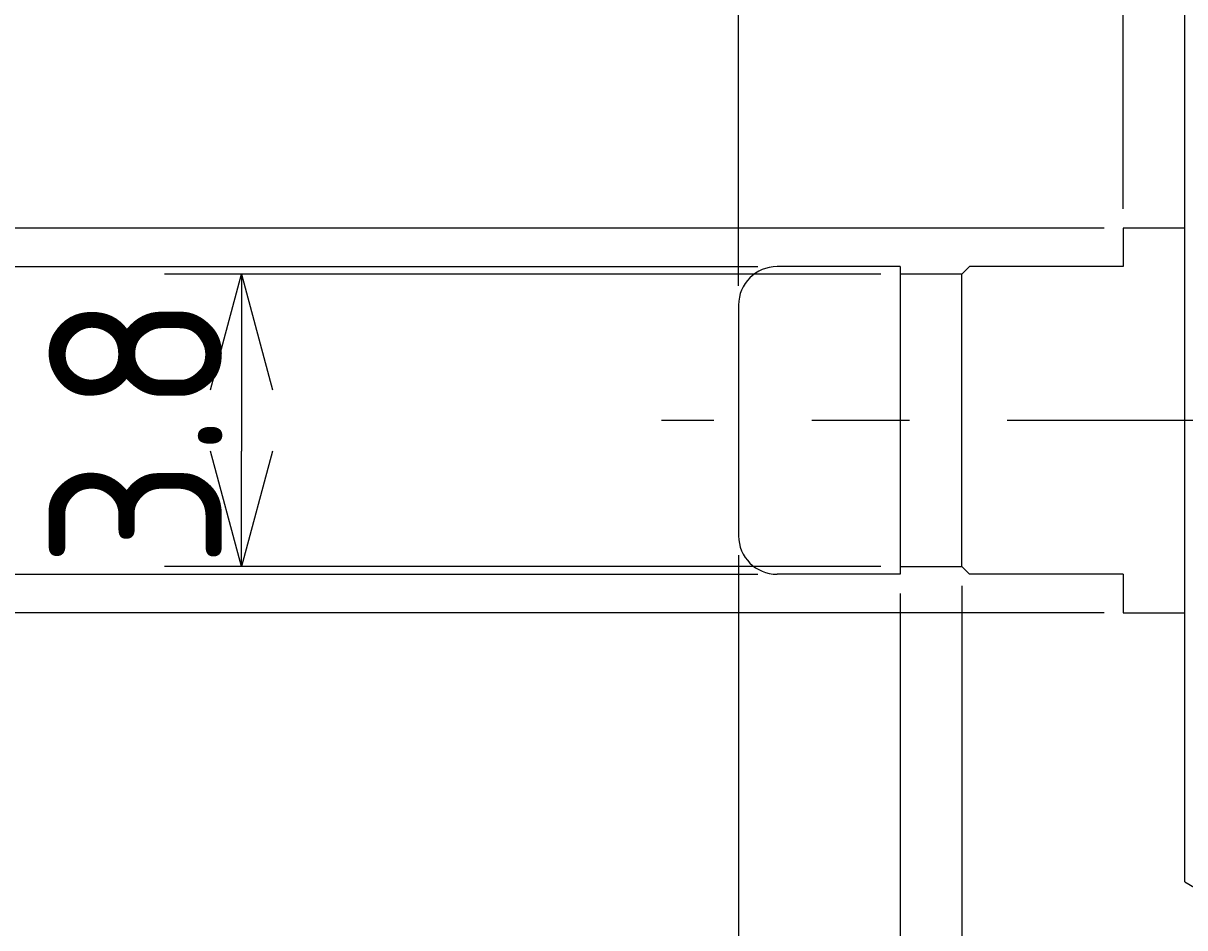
# Model space of a CAD drawing. Extents: x 175 to 286, y -249 to -150.
# Tile 5 of 10: x 242 to 257, y -202 to -190. Entities that reach past the tile are written whole.
import ezdxf

# ---------------------------------------------------------------- set-up
doc = ezdxf.new("R2010")
doc.units = 0
doc.header["$LTSCALE"] = 0.2
doc.linetypes.add('CENTER', pattern=[50.8, 31.75, -6.35, 6.35, -6.35])
doc.layers.get('0').update_dxf_attribs({"linetype": 'CONTINUOUS'})
doc.layers.get('DEFPOINTS').update_dxf_attribs({"linetype": 'CONTINUOUS'})
for name, color, linetype in [('18-0-CON', 3, 'CONTINUOUS'), ('18-2-CEN', 1, 'CENTER'), ('35-0-CON', 7, 'CONTINUOUS')]:
    doc.layers.add(name, color=color, linetype=linetype)
doc.styles.add('DIMENSION', font='isocp.shx', dxfattribs={"bigfont": 'bigfont.shx'})
doc.dimstyles.get("Standard").update_dxf_attribs({"dimtxt": 0.18, "dimasz": 0.18, "dimexe": 0.18, "dimexo": 0.0625, "dimgap": 0.09, "dimtad": 0, "dimtih": 1, "dimtoh": 1, "dimzin": 0, "dimcen": 0.09, "dimazin": 3, "dimtfac": 1, "dimtofl": 0, "dimtmove": 0, "dimatfit": 3})

# ---------------------------------------------------------------- blocks, each defined once
blk = doc.blocks.new('_OPEN30')
at = {"color": 0, "linetype": 'BYBLOCK'}
for p, q in [((-1, 0.268), (0, 0)), ((0, 0), (-1, -0.268)), ((0, 0), (-1, 0))]:
    blk.add_line(p, q, dxfattribs=at)
blk = doc.blocks.new('*U119')
at = {"layer": '18-0-CON', "color": 161, "style": 'DIMENSION'}
blk.add_text('∅25', height=2.25, rotation=90, dxfattribs=at).set_placement((229.53, -198.201))
blk = doc.blocks.new('*D30')
at = {"layer": '18-0-CON', "color": 161}
for p, q in [((257.491, -183.067), (228.78, -183.067)), ((229.78, -184.567), (229.78, -206.567)), ((257.491, -208.067), (228.78, -208.067))]:
    blk.add_line(p, q, dxfattribs=at)
at = {"layer": 'DEFPOINTS', "color": 0}
for p in [(257.741, -183.067), (229.78, -208.067), (257.741, -208.067)]:
    blk.add_point(p, dxfattribs=at)
at = {"layer": '18-0-CON', "color": 161, "xscale": 1.500000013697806, "yscale": 1.500000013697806, "zscale": 1.500000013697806}
for p, rotation in [((229.78, -183.067), 90), ((229.78, -208.067), 270)]:
    blk.add_blockref('_OPEN30', p, dxfattribs=dict(at, rotation=rotation))
at = {"layer": '18-0-CON'}
blk.add_blockref('*U119', (0, 0), dxfattribs=at)
blk = doc.blocks.new('*U120')
at = {"layer": '18-0-CON', "color": 161, "style": 'DIMENSION'}
for s, height, p in [('±0.05', 1.35, (233.63, -195.955)), ('∅5', 2.25, (234.53, -199.555))]:
    blk.add_text(s, height=height, rotation=90, dxfattribs=at).set_placement(p)
blk = doc.blocks.new('*D31')
at = {"layer": '18-0-CON', "color": 161}
for p, q in [((255.991, -193.067), (233.78, -193.067)), ((234.78, -194.567), (234.78, -196.567)), ((255.991, -198.067), (233.78, -198.067))]:
    blk.add_line(p, q, dxfattribs=at)
at = {"layer": 'DEFPOINTS', "color": 0}
for p in [(256.241, -193.067), (234.78, -198.067), (256.241, -198.067)]:
    blk.add_point(p, dxfattribs=at)
at = {"layer": '18-0-CON'}
blk.add_blockref('*U120', (0, 0), dxfattribs=at)
at = {"layer": '18-0-CON', "color": 161, "xscale": 1.500000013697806, "yscale": 1.500000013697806, "zscale": 1.500000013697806}
for p, rotation in [((234.78, -193.067), 90), ((234.78, -198.067), 270)]:
    blk.add_blockref('_OPEN30', p, dxfattribs=dict(at, rotation=rotation))
blk = doc.blocks.new('*U121')
at = {"layer": '18-0-CON', "color": 161, "style": 'DIMENSION'}
for s, height, p in [('±0.05', 1.35, (238.63, -190.018)), ('4', 2.25, (239.53, -191.818))]:
    blk.add_text(s, height=height, rotation=90, dxfattribs=at).set_placement(p)
blk = doc.blocks.new('*D32')
at = {"layer": '18-0-CON', "color": 161}
for p, q in [((239.78, -193.568), (239.78, -185.392)), ((251.491, -193.568), (238.78, -193.568)), ((239.78, -196.068), (239.78, -195.068)), ((251.491, -197.568), (238.78, -197.568))]:
    blk.add_line(p, q, dxfattribs=at)
at = {"layer": 'DEFPOINTS', "color": 0}
for p in [(251.741, -193.568), (239.78, -197.568), (251.741, -197.568)]:
    blk.add_point(p, dxfattribs=at)
at = {"layer": '18-0-CON'}
blk.add_blockref('*U121', (0, 0), dxfattribs=at)
at = {"layer": '18-0-CON', "color": 161, "xscale": 1.500000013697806, "yscale": 1.500000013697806, "zscale": 1.500000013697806}
for p, rotation in [((239.78, -193.568), 90), ((239.78, -197.568), 270)]:
    blk.add_blockref('_OPEN30', p, dxfattribs=dict(at, rotation=rotation))
blk = doc.blocks.new('*U122')
at = {"layer": '18-0-CON', "color": 161, "style": 'DIMENSION'}
blk.add_text('19', height=2.25, dxfattribs=at).set_placement((259.31, -151.915))
blk = doc.blocks.new('*D33')
at = {"layer": '18-0-CON', "color": 161}
for p, q in [((251.241, -193.818), (251.241, -151.165)), ((270.241, -170.817), (270.241, -151.165)), ((268.741, -152.165), (252.741, -152.165))]:
    blk.add_line(p, q, dxfattribs=at)
at = {"layer": 'DEFPOINTS', "color": 0}
for p in [(251.241, -152.165), (270.241, -171.067), (251.241, -194.068)]:
    blk.add_point(p, dxfattribs=at)
at = {"layer": '18-0-CON'}
blk.add_blockref('*U122', (0, 0), dxfattribs=at)
at = {"layer": '18-0-CON', "color": 161, "xscale": 1.500000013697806, "yscale": 1.500000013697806, "zscale": 1.500000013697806, "rotation": 180}
blk.add_blockref('_OPEN30', (251.241, -152.165), dxfattribs=at)
at = {"layer": '18-0-CON', "color": 161, "xscale": 1.500000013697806, "yscale": 1.500000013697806, "zscale": 1.500000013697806}
blk.add_blockref('_OPEN30', (270.241, -152.165), dxfattribs=at)
blk = doc.blocks.new('*U124')
at = {"layer": '18-0-CON', "color": 161, "style": 'DIMENSION'}
blk.add_text('5', height=2.25, dxfattribs=at).set_placement((252.907, -156.914))
blk = doc.blocks.new('*D36')
at = {"layer": '18-0-CON', "color": 161}
for p, q in [((251.241, -193.817), (251.241, -156.164)), ((256.241, -192.817), (256.241, -156.164)), ((254.741, -157.164), (252.741, -157.164))]:
    blk.add_line(p, q, dxfattribs=at)
at = {"layer": 'DEFPOINTS', "color": 0}
for p in [(251.241, -157.164), (256.241, -193.067), (251.241, -194.067)]:
    blk.add_point(p, dxfattribs=at)
at = {"layer": '18-0-CON'}
blk.add_blockref('*U124', (0, 0), dxfattribs=at)
at = {"layer": '18-0-CON', "color": 161, "xscale": 1.500000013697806, "yscale": 1.500000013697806, "zscale": 1.500000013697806, "rotation": 180}
blk.add_blockref('_OPEN30', (251.241, -157.164), dxfattribs=at)
at = {"layer": '18-0-CON', "color": 161, "xscale": 1.500000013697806, "yscale": 1.500000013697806, "zscale": 1.500000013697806}
blk.add_blockref('_OPEN30', (256.241, -157.164), dxfattribs=at)
blk = doc.blocks.new('_DOTSMALL')
at = {"color": 0, "linetype": 'BYBLOCK', "const_width": 0.5}
blk.add_lwpolyline([(-0.0625, 0, 1), (0.0625, 0, 1)], format="xyb", close=True, dxfattribs=at)
blk = doc.blocks.new('*D40')
at = {"layer": '18-0-CON', "color": 161}
for p, q in [((254.141, -197.717), (254.141, -221.567)), ((253.341, -197.817), (253.341, -221.567)), ((253.341, -220.567), (250.341, -220.567)), ((253.341, -220.567), (254.141, -220.567)), ((255.641, -220.567), (260.792, -220.567))]:
    blk.add_line(p, q, dxfattribs=at)
at = {"layer": 'DEFPOINTS', "color": 0}
for p in [(254.141, -197.467), (253.341, -197.567), (253.341, -220.567)]:
    blk.add_point(p, dxfattribs=at)
at = {"layer": '18-0-CON', "color": 161, "xscale": 1.500000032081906, "yscale": 1.500000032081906, "zscale": 1.500000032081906}
blk.add_blockref('_DOTSMALL', (253.341, -220.567), dxfattribs=at)
at = {"layer": '18-0-CON', "color": 161, "xscale": 1.500000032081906, "yscale": 1.500000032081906, "zscale": 1.500000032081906, "rotation": 180}
blk.add_blockref('_OPEN30', (254.141, -220.567), dxfattribs=at)
at = {"layer": '18-0-CON', "color": 161, "style": 'DIMENSION'}
blk.add_text('0.8', height=2.25, dxfattribs=at).set_placement((258.967, -222.117))
blk = doc.blocks.new('*D41')
at = {"layer": '18-0-CON', "color": 161}
for p, q in [((251.241, -197.317), (251.241, -221.567)), ((253.341, -197.817), (253.341, -221.567)), ((251.241, -220.567), (244.976, -220.567)), ((253.341, -220.567), (251.241, -220.567))]:
    blk.add_line(p, q, dxfattribs=at)
at = {"layer": 'DEFPOINTS', "color": 0}
for p in [(251.241, -197.067), (253.341, -197.567), (251.241, -220.567)]:
    blk.add_point(p, dxfattribs=at)
at = {"layer": '18-0-CON', "color": 161, "xscale": 1.500000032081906, "yscale": 1.500000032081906, "zscale": 1.500000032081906}
blk.add_blockref('_DOTSMALL', (253.341, -220.567), dxfattribs=at)
at = {"layer": '18-0-CON', "color": 161, "style": 'DIMENSION'}
blk.add_text('2.1', height=2.25, dxfattribs=at).set_placement((246.605, -222.117))
blk = doc.blocks.new('_NONE')
blk = doc.blocks.new('*U126')
at = {"layer": '18-0-CON', "color": 161, "style": 'DIMENSION'}
blk.add_text('3.8', height=2.25, rotation=90, dxfattribs=at).set_placement((244.53, -197.48))
blk = doc.blocks.new('*D42')
at = {"layer": '18-0-CON', "color": 161}
for p, q in [((253.091, -193.667), (243.78, -193.667)), ((244.78, -195.167), (244.78, -195.967)), ((253.091, -197.467), (243.78, -197.467))]:
    blk.add_line(p, q, dxfattribs=at)
at = {"layer": 'DEFPOINTS', "color": 0}
for p in [(253.341, -193.667), (244.78, -197.467), (253.341, -197.467)]:
    blk.add_point(p, dxfattribs=at)
at = {"layer": '18-0-CON'}
blk.add_blockref('*U126', (0, 0), dxfattribs=at)
at = {"layer": '18-0-CON', "color": 161, "xscale": 1.500000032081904, "yscale": 1.500000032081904, "zscale": 1.500000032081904}
for p, rotation in [((244.78, -193.667), 90), ((244.78, -197.467), 270)]:
    blk.add_blockref('_OPEN30', p, dxfattribs=dict(at, rotation=rotation))

msp = doc.modelspace()

# ---------------------------------------------------------------- linework, layer by layer
at = {"layer": '18-2-CEN'}
msp.add_line((271.241, -195.567), (250.241, -195.567), dxfattribs=at)
at = {"layer": '35-0-CON'}
for p, q in [((257.041, -201.567), (257.041, -189.567)), ((256.241, -193.067), (256.241, -193.567)), ((257.041, -193.067), (256.241, -193.067)), ((253.341, -193.567), (251.741, -193.567)), ((253.341, -193.567), (253.341, -197.567)), ((254.141, -193.667), (253.341, -193.667)), ((254.141, -193.667), (254.241, -193.567)), ((254.141, -197.467), (254.141, -193.667)), ((256.241, -193.567), (254.241, -193.567)), ((251.241, -194.067), (251.241, -197.067)), ((253.341, -197.467), (254.141, -197.467)), ((254.141, -197.467), (254.241, -197.567)), ((253.341, -197.567), (251.741, -197.567)), ((256.241, -197.567), (254.241, -197.567)), ((256.241, -197.567), (256.241, -198.067)), ((256.241, -198.067), (257.041, -198.067)), ((257.041, -201.567), (257.241, -201.683))]:
    msp.add_line(p, q, dxfattribs=at)
for centre, start, end in [((251.741, -194.067), 90, 180), ((251.741, -197.067), 180, 270)]:
    msp.add_arc(centre, 0.5, start, end, dxfattribs=at)

# ---------------------------------------------------------------- dimensions: what is measured, and where the dimension line sits
at = {"layer": '18-0-CON'}
for base, p1, p2, picture, middle in [((251.241, -152.165), (270.241, -171.067), (251.241, -194.068), '*D33', (260.741, -150.79)), ((251.241, -157.164), (256.241, -193.067), (251.241, -194.067), '*D36', (253.741, -155.789))]:
    dim = msp.add_linear_dim(base=base, p1=p1, p2=p2, dimstyle='Standard', override={"dimscale": 0.5}, dxfattribs=at)
    dim.commit()
    dim.dimension.update_dxf_attribs({"geometry": picture, "text_midpoint": middle})
for base, p1, p2, override, picture, middle in [((229.78, -208.067), (257.741, -183.067), (257.741, -208.067), {"dimscale": 0.5, "dimpost": '%%c<>'}, '*D30', (228.405, -195.567)), ((244.78, -197.467), (253.341, -193.667), (253.341, -197.467), {"dimscale": 0.5}, '*D42', (243.405, -195.567))]:
    dim = msp.add_linear_dim(base=base, p1=p1, p2=p2, angle=90, dimstyle='Standard', override=override, dxfattribs=at)
    dim.commit()
    dim.dimension.update_dxf_attribs({"geometry": picture, "text_midpoint": middle})
for base, p1, p2, override, picture, middle in [((239.78, -197.568), (251.741, -193.568), (251.741, -197.568), {"dimscale": 0.5, "dimgap": 0.5, "dimtol": 1, "dimlim": 0, "dimtp": 0.05, "dimtm": 0.05, "dimtolj": 2}, '*D32', (239.78, -188.73)), ((234.78, -198.067), (256.241, -193.067), (256.241, -198.067), {"dimscale": 0.5, "dimgap": 0.5, "dimpost": '%%c<>', "dimtol": 1, "dimlim": 0, "dimtp": 0.05, "dimtm": 0.05, "dimtolj": 2}, '*D31', (234.78, -195.567))]:
    dim = msp.add_linear_dim(base=base, p1=p1, p2=p2, angle=90, dimstyle='Standard', override=override, dxfattribs=at)
    dim.commit()
    dim.dimension.update_dxf_attribs({"geometry": picture, "text_midpoint": middle, "dimtype": 128})
for base, p1, p2, override, picture, middle in [((251.241, -220.567), (253.341, -197.567), (251.241, -197.067), {"dimscale": 0.5, "dimblk1": 'DOTSMALL', "dimblk2": 'NONE', "dimsah": 1}, '*D41', (246.605, -220.567)), ((253.341, -220.567), (254.141, -197.467), (253.341, -197.567), {"dimscale": 0.5, "dimblk1": 'OPEN30', "dimblk2": 'DOTSMALL', "dimsah": 1}, '*D40', (258.967, -220.567))]:
    dim = msp.add_linear_dim(base=base, p1=p1, p2=p2, dimstyle='Standard', override=override, dxfattribs=at)
    dim.commit()
    dim.dimension.update_dxf_attribs({"geometry": picture, "text_midpoint": middle, "dimtype": 128})

doc.saveas('drawing.dxf')
